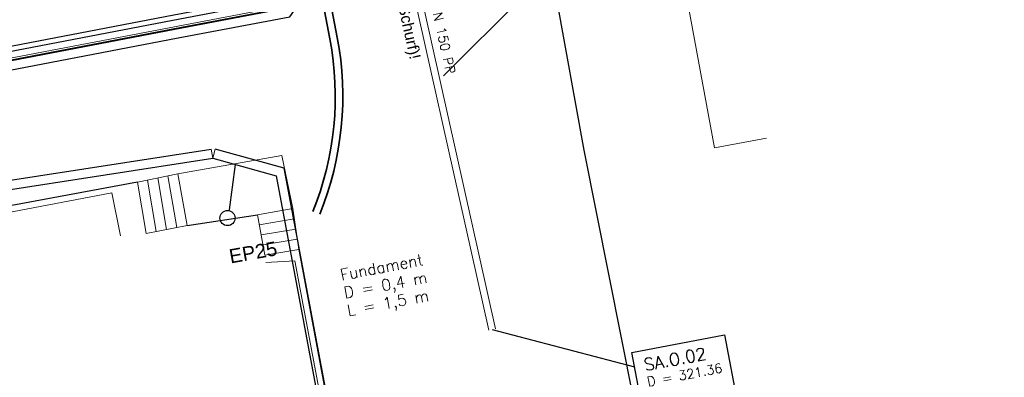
# Model space of a CAD drawing. Header units: metres. Extents: x -502 to 161, y -108 to 174.
# Tile 236 of 256: x 45 to 66, y -11 to -3. Entities that reach past the tile are written whole.
import ezdxf

# ---------------------------------------------------------------- set-up
doc = ezdxf.new("R2010")
doc.units = ezdxf.units.M
doc.header["$LTSCALE"] = 0.1
doc.layers.add('BRI32-005.02-5f05-Koordinierung Schemaplan 4 BA ZOB Teilbereich', color=7, linetype='Continuous')
doc.styles.add('Arial', font='arial.ttf')
doc.styles.add('Txt', font='txt_____.ttf')

msp = doc.modelspace()

# ---------------------------------------------------------------- linework, layer by layer
at = {"layer": 'BRI32-005.02-5f05-Koordinierung Schemaplan 4 BA ZOB Teilbereich', "color": 92, "linetype": 'Continuous', "lineweight": 25, "true_color": 0x00cc00, "transparency": 33554687}
for p, q in [((56.643, -5.975), (55.601, -0.182)), ((57.797, -11.757), (56.643, -5.975))]:
    msp.add_line(p, q, dxfattribs=at)
at = {"layer": 'BRI32-005.02-5f05-Koordinierung Schemaplan 4 BA ZOB Teilbereich', "color": 1, "linetype": 'Continuous', "lineweight": 25, "true_color": 0xff0000, "transparency": 33554687}
for p, q in [((53.658, -4.403), (56.178, -1.874)), ((54.691, -9.784), (57.716, -10.577))]:
    msp.add_line(p, q, dxfattribs=at)
at = {"layer": 'BRI32-005.02-5f05-Koordinierung Schemaplan 4 BA ZOB Teilbereich', "color": 250, "linetype": 'Continuous', "lineweight": 13, "true_color": 0x333333, "transparency": 33554687}
for p, q in [((59.411, -5.932), (60.517, -5.725)), ((50.223, -6.088), (48.018, -6.479)), ((50.454, -7.219), (50.223, -6.088)), ((47.159, -6.656), (48.018, -6.479)), ((48.214, -7.581), (48.018, -6.479)), ((47.34, -7.745), (47.159, -6.656)), ((47.374, -6.612), (47.558, -7.704)), ((47.777, -7.663), (47.588, -6.568)), ((47.803, -6.523), (47.995, -7.622)), ((49.706, -7.352), (50.454, -7.219)), ((50.454, -7.219), (50.582, -8.087)), ((49.706, -7.352), (49.863, -8.204)), ((49.745, -7.565), (50.486, -7.436)), ((48.214, -7.581), (47.34, -7.745)), ((49.785, -7.778), (50.518, -7.653)), ((49.824, -7.991), (50.55, -7.87)), ((49.863, -8.204), (50.582, -8.087))]:
    msp.add_line(p, q, dxfattribs=at)
at = {"layer": 'BRI32-005.02-5f05-Koordinierung Schemaplan 4 BA ZOB Teilbereich', "color": 7, "linetype": 'Continuous', "lineweight": 25, "transparency": 33554687}
for p, q in [((14.263, -11.285), (48.725, -5.954)), ((14.308, -11.48), (48.755, -6.151)), ((49.115, -7.248), (49.24, -6.285)), ((47.159, -6.656), (43.704, -7.301)), ((48.214, -7.581), (49.706, -7.352)), ((50.582, -8.087), (51.322, -12.05))]:
    msp.add_line(p, q, dxfattribs=at)
at = {"layer": 'BRI32-005.02-5f05-Koordinierung Schemaplan 4 BA ZOB Teilbereich', "color": 7, "linetype": 'Continuous', "lineweight": 13, "transparency": 33554687}
for p, q in [((48.755, -6.151), (48.725, -5.954)), ((48.808, -5.958), (48.755, -6.151))]:
    msp.add_line(p, q, dxfattribs=at)
at = {"layer": 'BRI32-005.02-5f05-Koordinierung Schemaplan 4 BA ZOB Teilbereich', "color": 7, "linetype": 'Continuous', "lineweight": 18, "transparency": 33554687}
for p, q in [((26.829, -10.665), (46.616, -6.881)), ((46.616, -6.881), (46.8, -7.798)), ((49.887, -8.364), (50.497, -8.328)), ((50.497, -8.328), (51.819, -15.314))]:
    msp.add_line(p, q, dxfattribs=at)
at = {"layer": 'BRI32-005.02-5f05-Koordinierung Schemaplan 4 BA ZOB Teilbereich', "color": 1, "linetype": 'Continuous', "lineweight": 18, "true_color": 0xff0000, "transparency": 33554687, "flags": 128}
msp.add_lwpolyline([(54.764, -9.768), (50.562, 9.033), (50.416, 9.001), (54.618, -9.8)], dxfattribs=at)
at = {"layer": 'BRI32-005.02-5f05-Koordinierung Schemaplan 4 BA ZOB Teilbereich', "color": 40, "linetype": 'Continuous', "lineweight": 25, "true_color": 0xffbf00, "transparency": 33554687, "flags": 128}
for points in [[(36.798, -10.766), (36.378, -8.556), (35.777, -5.446), (40.734, -4.484), (47.929, -3.106), (50.101, -2.692), (54.501, 3.542), (64.42, 5.309), (71.696, 6.477), (73.354, 6.907), (74.229, 2.346), (74.304, 1.975)], [(37.289, -10.672), (36.868, -8.462), (36.363, -5.842), (40.829, -4.975), (48.023, -3.597), (50.393, -3.145), (54.791, 3.086), (64.509, 4.817), (71.766, 6.157), (73.735, 6.637), (74.62, 2.936), (74.894, 1.585)]]:
    msp.add_lwpolyline(points, dxfattribs=at)
at = {"layer": 'BRI32-005.02-5f05-Koordinierung Schemaplan 4 BA ZOB Teilbereich', "color": 250, "linetype": 'Continuous', "lineweight": 25, "true_color": 0x333333, "transparency": 33554687, "flags": 128}
msp.add_lwpolyline([(36.007, -5.513), (40.71, -4.6), (47.912, -3.222), (50.147, -2.797), (54.477, 3.321), (54.558, 3.435), (64.413, 5.197), (73.399, 6.836), (73.435, 6.64), (64.449, 5.001), (54.674, 3.253), (54.639, 3.205), (50.264, -2.98), (50.189, -2.992), (47.95, -3.418), (40.748, -4.796), (36.045, -5.709), (36.007, -5.513)], dxfattribs=at)
at = {"layer": 'BRI32-005.02-5f05-Koordinierung Schemaplan 4 BA ZOB Teilbereich', "color": 40, "linetype": 'Continuous', "lineweight": 18, "true_color": 0xffbf00, "transparency": 33554687, "flags": 128}
msp.add_lwpolyline([(37.044, -10.719), (36.623, -8.509), (36.07, -5.644), (40.781, -4.729), (47.976, -3.352), (50.247, -2.919), (54.646, 3.314), (64.464, 5.063), (73.594, 6.73)], dxfattribs=at)
at = {"layer": 'BRI32-005.02-5f05-Koordinierung Schemaplan 4 BA ZOB Teilbereich', "color": 35, "linetype": 'Continuous', "lineweight": 13, "true_color": 0x99724c, "transparency": 33554687, "flags": 128}
msp.add_lwpolyline([(36.949, -10.021), (36.897, -9.73), (36.144, -5.802), (36.12, -5.675), (40.744, -4.776), (47.946, -3.398), (50.186, -2.973), (50.253, -2.96), (54.623, 3.217), (54.662, 3.271), (64.445, 5.02), (73.431, 6.66), (73.56, 6.684), (73.655, 6.217), (73.406, 6.017), (73.243, 5.397), (73.236, 4.767), (73.223, 4.617), (73.19, 3.946), (73.146, 3.783), (72.924, 3.35), (72.81, 3.127), (72.843, 2.955), (74.264, 3.242)], dxfattribs=at)
at = {"layer": 'BRI32-005.02-5f05-Koordinierung Schemaplan 4 BA ZOB Teilbereich', "color": 190, "linetype": 'Continuous', "lineweight": 35, "true_color": 0x7f00ff, "transparency": 33554687, "flags": 128}
for points in [[(50.883, -7.28), (50.883, -7.28, 0.144032), (51.244, -3.616), (51.244, -3.616), (49.467, 5.724, 0.368252), (48.456, 6.537)], [(51.032, -7.334), (51.032, -7.334, 0.144032), (51.401, -3.586), (51.401, -3.586), (49.689, 5.413, -0.461719), (50.643, 6.599)]]:
    msp.add_lwpolyline(points, format="xyb", dxfattribs=at)
at = {"layer": 'BRI32-005.02-5f05-Koordinierung Schemaplan 4 BA ZOB Teilbereich', "color": 7, "linetype": 'Continuous', "lineweight": 13, "transparency": 33554687, "flags": 128}
msp.add_lwpolyline([(59.411, -5.932), (58.021, 1.626), (64.535, 2.873), (64.753, 1.751)], dxfattribs=at)
at = {"layer": 'BRI32-005.02-5f05-Koordinierung Schemaplan 4 BA ZOB Teilbereich', "color": 7, "linetype": 'Continuous', "lineweight": 25, "transparency": 33554687, "flags": 128}
for points in [[(52.652, -19.022), (50.274, -6.362), (48.808, -5.958)], [(48.755, -6.151), (50.101, -6.522), (52.456, -19.059)]]:
    msp.add_lwpolyline(points, dxfattribs=at)
at = {"layer": 'BRI32-005.02-5f05-Koordinierung Schemaplan 4 BA ZOB Teilbereich', "color": 7, "linetype": 'Continuous', "lineweight": 18, "transparency": 33554687, "flags": 128}
msp.add_lwpolyline([(57.659, -10.272), (59.624, -9.899), (59.913, -11.426), (57.948, -11.799), (57.659, -10.272)], dxfattribs=at)
at = {"layer": 'BRI32-005.02-5f05-Koordinierung Schemaplan 4 BA ZOB Teilbereich', "color": 1, "linetype": 'Continuous', "lineweight": 25, "true_color": 0xff0000, "transparency": 33554687, "flags": 128}
msp.add_lwpolyline([(57.659, -10.272), (59.624, -9.899), (59.913, -11.426), (57.948, -11.799), (57.659, -10.272)], dxfattribs=at)
at = {"layer": 'BRI32-005.02-5f05-Koordinierung Schemaplan 4 BA ZOB Teilbereich', "color": 7, "linetype": 'Continuous', "lineweight": 25, "transparency": 33554687}
msp.add_circle((49.071, -7.419), 0.161, dxfattribs=at)

# ---------------------------------------------------------------- texts
at = {"layer": 'BRI32-005.02-5f05-Koordinierung Schemaplan 4 BA ZOB Teilbereich', "color": 7, "transparency": 33554687, "char_height": 0.24, "attachment_point": 1, "line_spacing_factor": 0.25}
for s, insert, rotation, style in [('Leitungsquerungen vor Leitungsbau prüfen (Schurf)!', (51.517, 3.576), 282.354, 'Arial'), ('Fundament', (51.446, -8.512), 10.773, 'Txt'), ('D = 0,4 m', (51.518, -8.889), 10.773, 'Txt'), ('L = 1,5 m', (51.59, -9.266), 10.773, 'Txt')]:
    msp.add_mtext(s, dxfattribs=dict(at, insert=insert, rotation=rotation, style=style))
at = {"layer": 'BRI32-005.02-5f05-Koordinierung Schemaplan 4 BA ZOB Teilbereich', "color": 1, "true_color": 0xff0000, "transparency": 33554687, "attachment_point": 1, "line_spacing_factor": 0.25, "style": 'Txt'}
for s, insert, char_height, rotation in [('<-- 2.0 % 19.9 m DN 150 PP', (52.968, -0.093), 0.2, 282.5989), ('SA.O.02', (57.892, -10.412), 0.26, 10.737), ('D = 321.36', (57.966, -10.799), 0.2, 10.737)]:
    msp.add_mtext(s, dxfattribs=dict(at, insert=insert, char_height=char_height, rotation=rotation))
at = {"layer": 'BRI32-005.02-5f05-Koordinierung Schemaplan 4 BA ZOB Teilbereich', "color": 190, "true_color": 0x7f00ff, "transparency": 33554687, "insert": (49.082, -8.089), "char_height": 0.3, "attachment_point": 1, "rotation": 10.062, "line_spacing_factor": 0.25, "style": 'Arial'}
msp.add_mtext('EP25', dxfattribs=at)

doc.saveas('drawing.dxf')
